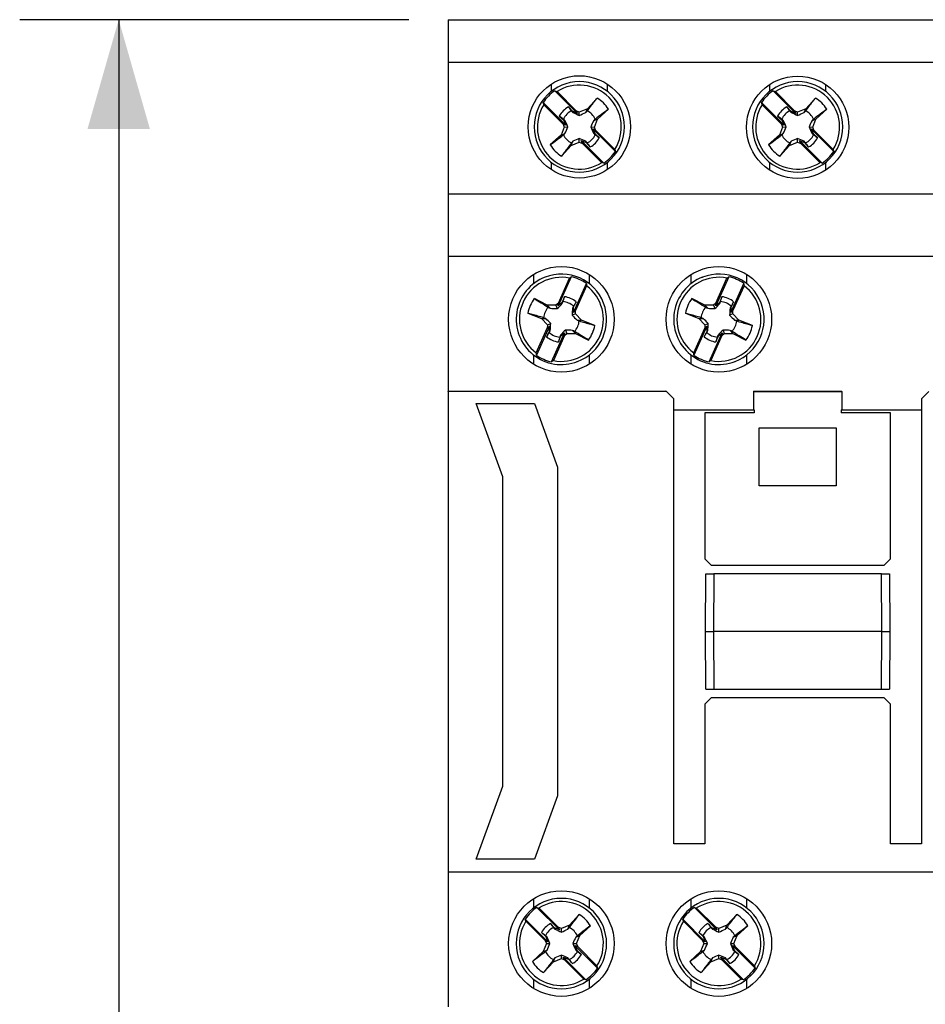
# Model space of a CAD drawing. Header units: millimetres. Extents: x 0 to 432, y 0 to 279.
# Tile 27 of 33: x 381 to 410, y 155 to 186. Entities that reach past the tile are written whole.
import ezdxf

# ---------------------------------------------------------------- set-up
doc = ezdxf.new("R2010")
doc.units = ezdxf.units.MM
doc.linetypes.add('SLD-Solid', pattern=[0])
doc.layers.add('DIMENSIONS', color=140, linetype='SLD-Solid', lineweight=25)
doc.styles.add('SLDTEXTSTYLE0', font='GOTHIC.TTF', dxfattribs={"width": 0.913})
doc.dimstyles.new('SLDDIMSTYLE3', dxfattribs={"dimtxt": 3.5, "dimasz": 3.5, "dimexe": 0, "dimexo": 0.0625, "dimgap": 0.875, "dimtad": 0, "dimtih": 1, "dimtoh": 1, "dimdec": 1, "dimlfac": 2, "dimrnd": 1e-09, "dimzin": 12, "dimdsep": 46, "dimtxsty": 'SLDTEXTSTYLE0', "dimsah": 1, "dimcen": 0.09, "dimadec": 0, "dimazin": 3, "dimtfac": 1, "dimtdec": 1, "dimtofl": 0, "dimtmove": 0, "dimatfit": 3, "dimfxl": 0, "dimfrac": 2, "dimtolj": 1, "dimtzin": 12, "dimarcsym": 0})

# ---------------------------------------------------------------- blocks, each defined once
blk = doc.blocks.new('_D_11')
at = {"layer": 'DIMENSIONS'}
for p, q in [((393.672, 186.068), (381.199, 186.068)), ((384.374, 186.068), (384.374, 154.171)), ((384.374, 116.718), (384.374, 148.615)), ((400.497, 116.718), (381.199, 116.718))]:
    blk.add_line(p, q, dxfattribs=at)
for points in [[(384.374, 186.068), (383.374, 182.568), (385.374, 182.568)], [(384.374, 116.718), (385.374, 120.218), (383.374, 120.218)]]:
    blk.add_solid(points, dxfattribs=at)
at = {"layer": 'DIMENSIONS', "insert": (382.648, 153.085), "char_height": 3.5, "attachment_point": 1, "style": 'SLDTEXTSTYLE0'}
blk.add_mtext('A', dxfattribs=at)

msp = doc.modelspace()

# ---------------------------------------------------------------- linework, layer by layer
for p, q in [((394.942, 186.068), (417.342, 186.068)), ((394.942, 186.068), (394.942, 184.702)), ((394.942, 184.702), (417.342, 184.702)), ((394.942, 184.702), (394.942, 180.493)), ((398.243, 184.004), (398.243, 183.77)), ((400.041, 183.77), (400.041, 184.004)), ((405.243, 183.99), (405.243, 183.77)), ((407.041, 183.77), (407.041, 183.99)), ((399.081, 183.067), (398.357, 183.79)), ((398.427, 183.767), (399.044, 183.149)), ((406.081, 183.067), (405.357, 183.79)), ((405.427, 183.767), (406.044, 183.149)), ((397.983, 183.415), (398.706, 182.692)), ((398.62, 182.725), (398.003, 183.343)), ((399.714, 183.558), (399.399, 183.215)), ((404.983, 183.415), (405.706, 182.692)), ((405.62, 182.725), (405.003, 183.343)), ((406.714, 183.558), (406.399, 183.215)), ((398.501, 182.982), (398.639, 182.855)), ((398.918, 183.134), (398.791, 183.272)), ((398.918, 183.134), (398.935, 183.093)), ((399.081, 183.067), (398.918, 183.134)), ((399.142, 183.109), (399.044, 183.149)), ((399.044, 183.149), (399.081, 183.067)), ((399.399, 183.215), (399.142, 183.109)), ((399.142, 183), (399.142, 183.109)), ((399.35, 183.093), (399.399, 183.215)), ((399.73, 182.884), (400.073, 183.199)), ((405.501, 182.982), (405.639, 182.855)), ((405.918, 183.134), (405.791, 183.272)), ((405.918, 183.134), (405.935, 183.093)), ((406.081, 183.067), (405.918, 183.134)), ((406.142, 183.109), (406.044, 183.149)), ((406.044, 183.149), (406.081, 183.067)), ((406.399, 183.215), (406.142, 183.109)), ((406.142, 183), (406.142, 183.109)), ((406.35, 183.093), (406.399, 183.215)), ((406.73, 182.884), (407.073, 183.199)), ((398.62, 182.725), (398.66, 182.627)), ((398.706, 182.692), (398.62, 182.725)), ((398.639, 182.855), (398.706, 182.692)), ((398.681, 182.84), (398.639, 182.855)), ((399.603, 182.84), (399.73, 182.884)), ((399.624, 182.627), (399.73, 182.884)), ((405.706, 182.692), (405.62, 182.725)), ((405.62, 182.725), (405.66, 182.627)), ((405.639, 182.855), (405.706, 182.692)), ((405.681, 182.84), (405.639, 182.855)), ((406.603, 182.84), (406.73, 182.884)), ((406.624, 182.627), (406.73, 182.884)), ((398.555, 182.37), (398.212, 182.056)), ((398.66, 182.627), (398.555, 182.37)), ((398.555, 182.37), (398.681, 182.425)), ((398.66, 182.627), (398.775, 182.633)), ((399.51, 182.633), (399.624, 182.627)), ((399.578, 182.569), (399.664, 182.529)), ((399.645, 182.407), (399.578, 182.569)), ((400.302, 181.846), (399.578, 182.569)), ((399.603, 182.425), (399.645, 182.407)), ((399.664, 182.529), (399.624, 182.627)), ((399.784, 182.28), (399.645, 182.407)), ((399.664, 182.529), (400.282, 181.912)), ((405.555, 182.37), (405.212, 182.056)), ((405.66, 182.627), (405.555, 182.37)), ((405.555, 182.37), (405.681, 182.425)), ((405.66, 182.627), (405.775, 182.633)), ((406.51, 182.633), (406.624, 182.627)), ((406.578, 182.569), (406.664, 182.529)), ((406.645, 182.407), (406.578, 182.569)), ((407.302, 181.846), (406.578, 182.569)), ((406.603, 182.425), (406.645, 182.407)), ((406.664, 182.529), (406.624, 182.627)), ((406.784, 182.28), (406.645, 182.407)), ((406.664, 182.529), (407.282, 181.912)), ((398.571, 181.697), (398.885, 182.04)), ((398.885, 182.04), (398.935, 182.171)), ((398.885, 182.04), (399.142, 182.145)), ((399.142, 182.145), (399.142, 182.265)), ((399.142, 182.145), (399.24, 182.105)), ((399.204, 182.195), (399.366, 182.128)), ((399.24, 182.105), (399.204, 182.195)), ((399.204, 182.195), (399.927, 181.471)), ((399.858, 181.488), (399.24, 182.105)), ((399.366, 182.128), (399.35, 182.171)), ((399.366, 182.128), (399.493, 181.989)), ((405.571, 181.697), (405.885, 182.04)), ((405.885, 182.04), (405.935, 182.171)), ((405.885, 182.04), (406.142, 182.145)), ((406.142, 182.145), (406.142, 182.265)), ((406.142, 182.145), (406.24, 182.105)), ((406.204, 182.195), (406.366, 182.128)), ((406.24, 182.105), (406.204, 182.195)), ((406.204, 182.195), (406.927, 181.471)), ((406.858, 181.488), (406.24, 182.105)), ((406.366, 182.128), (406.35, 182.171)), ((406.366, 182.128), (406.493, 181.989)), ((398.243, 181.497), (398.243, 181.264)), ((400.041, 181.264), (400.041, 181.497)), ((405.243, 181.497), (405.243, 181.25)), ((407.041, 181.25), (407.041, 181.497)), ((394.942, 180.493), (417.342, 180.493)), ((394.942, 180.493), (394.942, 178.493)), ((394.942, 178.493), (417.342, 178.493)), ((394.942, 178.493), (394.942, 174.168)), ((397.668, 177.9), (397.668, 177.605)), ((398.883, 177.832), (398.468, 176.897)), ((398.471, 176.99), (398.825, 177.788)), ((398.952, 176.682), (399.368, 177.617)), ((399.466, 177.605), (399.466, 177.9)), ((402.718, 177.9), (402.718, 177.605)), ((403.933, 177.832), (403.518, 176.897)), ((403.521, 176.99), (403.875, 177.788)), ((404.002, 176.682), (404.418, 177.617)), ((404.516, 177.605), (404.516, 177.9)), ((399.374, 177.545), (399.019, 176.747)), ((404.424, 177.545), (404.069, 176.747)), ((398.116, 176.924), (397.7, 177.131)), ((398.471, 176.99), (398.394, 176.918)), ((398.596, 177.018), (398.468, 176.897)), ((398.468, 176.897), (398.471, 176.99)), ((398.595, 176.973), (398.596, 177.018)), ((398.664, 177.193), (398.596, 177.018)), ((398.956, 176.858), (399.04, 177.026)), ((403.166, 176.924), (402.75, 177.131)), ((403.521, 176.99), (403.444, 176.918)), ((403.646, 177.018), (403.518, 176.897)), ((403.518, 176.897), (403.521, 176.99)), ((403.645, 176.973), (403.646, 177.018)), ((403.714, 177.193), (403.646, 177.018)), ((404.006, 176.858), (404.09, 177.026)), ((397.493, 176.667), (397.927, 176.497)), ((398.394, 176.918), (398.116, 176.924)), ((398.116, 176.924), (398.208, 176.823)), ((398.394, 176.918), (398.435, 176.811)), ((398.956, 176.858), (398.923, 176.827)), ((398.952, 176.682), (398.956, 176.858)), ((399.019, 176.747), (398.952, 176.682)), ((399.017, 176.641), (399.019, 176.747)), ((402.543, 176.667), (402.977, 176.497)), ((403.444, 176.918), (403.166, 176.924)), ((403.166, 176.924), (403.258, 176.823)), ((403.444, 176.918), (403.485, 176.811)), ((404.006, 176.858), (403.973, 176.827)), ((404.002, 176.682), (404.006, 176.858)), ((404.069, 176.747), (404.002, 176.682)), ((404.067, 176.641), (404.069, 176.747)), ((397.927, 176.497), (398.118, 176.295)), ((397.927, 176.497), (398.063, 176.496)), ((399.017, 176.641), (398.91, 176.6)), ((399.208, 176.439), (399.017, 176.641)), ((399.072, 176.44), (399.208, 176.439)), ((399.641, 176.269), (399.208, 176.439)), ((402.977, 176.497), (403.168, 176.295)), ((402.977, 176.497), (403.113, 176.496)), ((404.067, 176.641), (403.96, 176.6)), ((404.258, 176.439), (404.067, 176.641)), ((404.122, 176.44), (404.258, 176.439)), ((404.691, 176.269), (404.258, 176.439)), ((397.761, 175.391), (398.115, 176.189)), ((398.182, 176.254), (397.767, 175.319)), ((398.178, 176.078), (398.095, 175.91)), ((398.118, 176.295), (398.115, 176.189)), ((398.115, 176.189), (398.182, 176.254)), ((398.118, 176.295), (398.224, 176.336)), ((398.182, 176.254), (398.178, 176.078)), ((398.178, 176.078), (398.212, 176.108)), ((398.252, 175.104), (398.667, 176.039)), ((398.539, 175.918), (398.667, 176.039)), ((398.667, 176.039), (398.664, 175.945)), ((398.699, 176.125), (398.74, 176.018)), ((398.927, 176.112), (399.018, 176.012)), ((402.811, 175.391), (403.165, 176.189)), ((403.232, 176.254), (402.817, 175.319)), ((403.228, 176.078), (403.145, 175.91)), ((403.168, 176.295), (403.165, 176.189)), ((403.165, 176.189), (403.232, 176.254)), ((403.168, 176.295), (403.274, 176.336)), ((403.232, 176.254), (403.228, 176.078)), ((403.228, 176.078), (403.262, 176.108)), ((403.302, 175.104), (403.717, 176.039)), ((403.589, 175.918), (403.717, 176.039)), ((403.717, 176.039), (403.714, 175.945)), ((403.749, 176.125), (403.79, 176.018)), ((403.977, 176.112), (404.068, 176.012)), ((398.664, 175.945), (398.309, 175.147)), ((398.47, 175.743), (398.539, 175.918)), ((398.539, 175.963), (398.539, 175.918)), ((398.664, 175.945), (398.74, 176.018)), ((398.74, 176.018), (399.018, 176.012)), ((399.018, 176.012), (399.435, 175.805)), ((403.714, 175.945), (403.359, 175.147)), ((403.52, 175.743), (403.589, 175.918)), ((403.589, 175.963), (403.589, 175.918)), ((403.714, 175.945), (403.79, 176.018)), ((403.79, 176.018), (404.068, 176.012)), ((404.068, 176.012), (404.485, 175.805)), ((397.668, 175.331), (397.668, 175.036)), ((399.466, 175.036), (399.466, 175.331)), ((402.718, 175.331), (402.718, 175.036)), ((404.516, 175.036), (404.516, 175.331)), ((394.942, 174.153), (394.942, 174.168)), ((394.942, 174.168), (401.917, 174.168)), ((394.942, 174.153), (394.942, 158.768)), ((401.932, 174.153), (394.942, 174.153)), ((401.932, 174.153), (401.917, 174.168)), ((401.932, 174.153), (402.167, 173.918)), ((404.731, 174.168), (404.731, 174.153)), ((404.731, 174.168), (407.554, 174.168)), ((404.731, 174.153), (407.554, 174.153)), ((404.731, 174.153), (404.731, 173.568)), ((407.554, 174.153), (407.554, 174.168)), ((407.554, 174.153), (407.554, 173.568)), ((410.353, 174.153), (410.117, 173.918)), ((402.167, 159.668), (402.167, 173.918)), ((410.117, 173.918), (410.117, 159.668)), ((395.836, 173.768), (397.702, 173.768)), ((396.69, 171.42), (395.836, 173.768)), ((397.702, 173.768), (398.444, 171.729)), ((402.167, 173.568), (404.731, 173.568)), ((404.743, 173.568), (404.731, 173.568)), ((404.743, 173.568), (404.743, 173.468)), ((407.542, 173.568), (407.542, 173.468)), ((407.542, 173.568), (407.554, 173.568)), ((407.554, 173.568), (410.117, 173.568)), ((403.167, 173.468), (403.167, 168.793)), ((404.743, 173.468), (403.167, 173.468)), ((409.117, 173.468), (407.542, 173.468)), ((409.117, 168.793), (409.117, 173.468)), ((404.913, 172.997), (407.372, 172.997)), ((404.913, 171.138), (404.913, 172.997)), ((407.372, 172.997), (407.372, 171.138)), ((398.444, 171.729), (398.444, 161.206)), ((396.69, 161.516), (396.69, 171.42)), ((407.372, 171.138), (404.913, 171.138)), ((403.367, 168.593), (403.167, 168.793)), ((409.117, 168.793), (408.917, 168.593)), ((403.367, 168.593), (408.917, 168.593)), ((403.192, 166.468), (403.202, 168.318)), ((403.202, 168.318), (403.452, 168.318)), ((403.452, 168.318), (403.442, 166.468)), ((408.833, 168.318), (403.452, 168.318)), ((408.833, 168.318), (409.083, 168.318)), ((408.842, 166.468), (408.833, 168.318)), ((409.083, 168.318), (409.092, 166.468)), ((403.202, 164.618), (403.192, 166.468)), ((403.442, 166.468), (403.452, 164.618)), ((408.842, 166.468), (403.442, 166.468)), ((408.833, 164.618), (408.842, 166.468)), ((409.092, 166.468), (409.083, 164.618)), ((403.202, 164.618), (403.452, 164.618)), ((403.452, 164.618), (408.833, 164.618)), ((408.833, 164.618), (409.083, 164.618)), ((403.167, 164.143), (403.367, 164.343)), ((403.167, 164.143), (403.167, 159.668)), ((408.917, 164.343), (403.367, 164.343)), ((408.917, 164.343), (409.117, 164.143)), ((409.117, 159.668), (409.117, 164.143)), ((395.836, 159.168), (396.69, 161.516)), ((398.444, 161.206), (397.702, 159.168)), ((403.167, 159.668), (402.167, 159.668)), ((410.117, 159.668), (409.117, 159.668)), ((397.702, 159.168), (395.836, 159.168)), ((394.942, 158.768), (417.342, 158.768)), ((394.942, 158.768), (394.942, 154.443)), ((397.668, 157.9), (397.668, 157.605)), ((399.466, 157.605), (399.466, 157.9)), ((402.718, 157.9), (402.718, 157.605)), ((404.516, 157.605), (404.516, 157.9)), ((398.506, 156.904), (397.782, 157.627)), ((397.852, 157.607), (398.469, 156.99)), ((403.556, 156.904), (402.832, 157.627)), ((402.902, 157.607), (403.519, 156.99)), ((397.408, 157.253), (398.131, 156.529)), ((398.045, 156.566), (397.428, 157.183)), ((398.343, 156.971), (398.216, 157.109)), ((399.139, 157.398), (398.824, 157.055)), ((402.458, 157.253), (403.181, 156.529)), ((403.095, 156.566), (402.478, 157.183)), ((403.393, 156.971), (403.266, 157.109)), ((404.189, 157.398), (403.874, 157.055)), ((397.926, 156.819), (398.064, 156.692)), ((398.343, 156.971), (398.36, 156.929)), ((398.506, 156.904), (398.343, 156.971)), ((398.567, 156.95), (398.469, 156.99)), ((398.469, 156.99), (398.506, 156.904)), ((398.824, 157.055), (398.567, 156.95)), ((398.567, 156.835), (398.567, 156.95)), ((398.775, 156.929), (398.824, 157.055)), ((399.155, 156.725), (399.498, 157.039)), ((402.976, 156.819), (403.114, 156.692)), ((403.393, 156.971), (403.41, 156.929)), ((403.556, 156.904), (403.393, 156.971)), ((403.617, 156.95), (403.519, 156.99)), ((403.519, 156.99), (403.556, 156.904)), ((403.874, 157.055), (403.617, 156.95)), ((403.617, 156.835), (403.617, 156.95)), ((403.825, 156.929), (403.874, 157.055)), ((404.205, 156.725), (404.548, 157.039)), ((398.085, 156.468), (397.98, 156.211)), ((398.045, 156.566), (398.085, 156.468)), ((398.131, 156.529), (398.045, 156.566)), ((398.064, 156.692), (398.131, 156.529)), ((398.106, 156.675), (398.064, 156.692)), ((398.085, 156.468), (398.2, 156.468)), ((398.935, 156.468), (399.049, 156.468)), ((399.028, 156.675), (399.155, 156.725)), ((399.049, 156.468), (399.155, 156.725)), ((399.089, 156.37), (399.049, 156.468)), ((403.135, 156.468), (403.03, 156.211)), ((403.095, 156.566), (403.135, 156.468)), ((403.181, 156.529), (403.095, 156.566)), ((403.114, 156.692), (403.181, 156.529)), ((403.156, 156.675), (403.114, 156.692)), ((403.135, 156.468), (403.25, 156.468)), ((403.985, 156.468), (404.099, 156.468)), ((404.078, 156.675), (404.205, 156.725)), ((404.099, 156.468), (404.205, 156.725)), ((404.139, 156.37), (404.099, 156.468)), ((397.98, 156.211), (397.637, 155.896)), ((397.98, 156.211), (398.106, 156.26)), ((399.003, 156.407), (399.089, 156.37)), ((399.07, 156.244), (399.003, 156.407)), ((399.727, 155.683), (399.003, 156.407)), ((399.028, 156.26), (399.07, 156.244)), ((399.209, 156.117), (399.07, 156.244)), ((399.089, 156.37), (399.707, 155.752)), ((403.03, 156.211), (402.687, 155.896)), ((403.03, 156.211), (403.156, 156.26)), ((404.053, 156.407), (404.139, 156.37)), ((404.12, 156.244), (404.053, 156.407)), ((404.777, 155.683), (404.053, 156.407)), ((404.078, 156.26), (404.12, 156.244)), ((404.259, 156.117), (404.12, 156.244)), ((404.139, 156.37), (404.757, 155.752)), ((397.996, 155.537), (398.31, 155.88)), ((398.31, 155.88), (398.36, 156.007)), ((398.31, 155.88), (398.567, 155.986)), ((398.567, 155.986), (398.567, 156.1)), ((398.567, 155.986), (398.665, 155.946)), ((398.629, 156.032), (398.791, 155.965)), ((398.665, 155.946), (398.629, 156.032)), ((398.629, 156.032), (399.352, 155.308)), ((399.283, 155.328), (398.665, 155.946)), ((398.791, 155.965), (398.775, 156.007)), ((398.791, 155.965), (398.918, 155.826)), ((403.046, 155.537), (403.36, 155.88)), ((403.36, 155.88), (403.41, 156.007)), ((403.36, 155.88), (403.617, 155.986)), ((403.617, 155.986), (403.617, 156.1)), ((403.617, 155.986), (403.715, 155.946)), ((403.679, 156.032), (403.841, 155.965)), ((403.715, 155.946), (403.679, 156.032)), ((403.679, 156.032), (404.402, 155.308)), ((404.333, 155.328), (403.715, 155.946)), ((403.841, 155.965), (403.825, 156.007)), ((403.841, 155.965), (403.968, 155.826)), ((397.668, 155.331), (397.668, 155.036)), ((399.466, 155.036), (399.466, 155.331)), ((402.718, 155.331), (402.718, 155.036)), ((404.516, 155.036), (404.516, 155.331))]:
    msp.add_line(p, q)
for centre, radius in [((399.142, 182.634), 1.639), ((406.142, 182.62), 1.639), ((398.567, 176.468), 1.691), ((403.617, 176.468), 1.691), ((398.567, 156.468), 1.691), ((403.617, 156.468), 1.691)]:
    msp.add_circle(centre, radius)
for centre, radius, start, end in [((399.142, 182.634), 1.449, 0.0006, 179.9994), ((399.142, 182.627), 1.346, 327.8828, 122.118), ((406.142, 182.634), 1.449, 0.0006, 179.9994), ((406.142, 182.627), 1.346, 327.8828, 122.118), ((399.142, 182.631), 1.4, 124.0906, 145.9084), ((406.142, 182.631), 1.4, 124.0906, 145.9085), ((399.142, 182.627), 1.346, 147.8828, 302.118), ((399.142, 182.627), 1.092, 31.5534, 58.4473), ((406.142, 182.627), 1.346, 147.8828, 302.118), ((406.142, 182.627), 1.092, 31.5533, 58.4474), ((399.142, 182.631), 0.731, 118.6829, 151.3163), ((399.142, 182.632), 0.572, 116.2474, 153.7519), ((399.142, 182.632), 0.572, 26.2481, 63.7526), ((406.142, 182.631), 0.731, 118.683, 151.3164), ((406.142, 182.632), 0.572, 116.2474, 153.7518), ((406.142, 182.632), 0.572, 26.2482, 63.7526), ((399.142, 182.634), 1.449, 180.0007, 359.9993), ((399.142, 182.632), 0.572, 206.2477, 243.753), ((399.142, 182.632), 0.572, 296.247, 333.7523), ((406.142, 182.634), 1.449, 180.0006, 359.9994), ((406.142, 182.632), 0.572, 206.2478, 243.753), ((406.142, 182.632), 0.572, 296.247, 333.7522), ((399.142, 182.627), 1.092, 211.5533, 238.4474), ((399.142, 182.631), 0.731, 298.6835, 331.3157), ((406.142, 182.627), 1.092, 211.5534, 238.4473), ((406.142, 182.631), 0.731, 298.6836, 331.3157), ((399.142, 182.631), 1.4, 304.0904, 325.9088), ((406.142, 182.631), 1.4, 304.0905, 325.9087), ((398.567, 176.468), 1.449, 291.0572, 111.0572), ((403.617, 176.468), 1.449, 291.0572, 111.0572), ((398.567, 176.468), 1.449, 111.0572, 291.0572), ((398.567, 176.468), 1.346, 78.9396, 233.1748), ((398.567, 176.468), 1.4, 55.1482, 76.9662), ((403.617, 176.468), 1.449, 111.0572, 291.0572), ((403.617, 176.468), 1.346, 78.9396, 233.1748), ((403.617, 176.468), 1.4, 55.1482, 76.9662), ((398.567, 176.468), 1.346, 258.9396, 53.1748), ((403.617, 176.468), 1.346, 258.9396, 53.1748), ((398.567, 176.468), 1.092, 142.6103, 169.5041), ((398.567, 176.468), 0.572, 47.3049, 84.8095), ((398.567, 176.468), 0.731, 49.7408, 82.3736), ((403.617, 176.468), 1.092, 142.6103, 169.5041), ((403.617, 176.468), 0.573, 47.3049, 84.8095), ((403.617, 176.468), 0.731, 49.7408, 82.3736), ((398.567, 176.468), 0.573, 137.3049, 174.8095), ((403.617, 176.468), 0.573, 137.3049, 174.8095), ((398.567, 176.468), 0.573, 317.3049, 354.8095), ((403.617, 176.468), 0.572, 317.3049, 354.8095), ((398.567, 176.468), 0.573, 227.3049, 264.8095), ((398.567, 176.468), 1.092, 322.6103, 349.5041), ((403.617, 176.468), 0.573, 227.3049, 264.8095), ((403.617, 176.468), 1.092, 322.6103, 349.5041), ((398.567, 176.468), 0.731, 229.7408, 262.3736), ((403.617, 176.468), 0.731, 229.7408, 262.3736), ((398.567, 176.468), 1.4, 235.1482, 256.9662), ((403.617, 176.468), 1.4, 235.1482, 256.9662), ((398.567, 156.468), 1.449, 0, 180), ((398.567, 156.468), 1.346, 327.8824, 122.1176), ((403.617, 156.468), 1.449, 0, 180), ((403.617, 156.468), 1.346, 327.8824, 122.1176), ((398.567, 156.468), 1.4, 124.091, 145.909), ((403.617, 156.468), 1.4, 124.091, 145.909), ((398.567, 156.468), 1.346, 147.8824, 302.1176), ((398.567, 156.468), 0.731, 118.6836, 151.3164), ((398.567, 156.468), 1.092, 31.5531, 58.4469), ((403.617, 156.468), 1.346, 147.8824, 302.1176), ((403.617, 156.468), 0.731, 118.6836, 151.3164), ((403.617, 156.468), 1.092, 31.5531, 58.4469), ((398.567, 156.468), 0.572, 116.2477, 153.7523), ((398.567, 156.468), 0.572, 26.2477, 63.7523), ((403.617, 156.468), 0.572, 116.2477, 153.7523), ((403.617, 156.468), 0.573, 26.2477, 63.7523), ((398.567, 156.468), 1.449, 180, 0), ((403.617, 156.468), 1.449, 180, 0), ((398.567, 156.468), 0.572, 206.2477, 243.7523), ((398.567, 156.468), 0.572, 296.2477, 333.7523), ((403.617, 156.468), 0.572, 206.2477, 243.7523), ((403.617, 156.468), 0.572, 296.2477, 333.7523), ((398.567, 156.468), 1.092, 211.5531, 238.4469), ((398.567, 156.468), 0.731, 298.6836, 331.3164), ((403.617, 156.468), 1.092, 211.5531, 238.4469), ((403.617, 156.468), 0.731, 298.6836, 331.3164), ((398.567, 156.468), 1.4, 304.091, 325.909), ((403.617, 156.468), 1.4, 304.091, 325.909)]:
    msp.add_arc(centre, radius, start, end)
for points in [[(398.357, 183.79), (398.38, 183.783), (398.404, 183.775), (398.427, 183.767)], [(405.357, 183.79), (405.38, 183.783), (405.404, 183.775), (405.427, 183.767)], [(398.003, 183.343), (397.996, 183.367), (397.989, 183.391), (397.983, 183.415)], [(405.003, 183.343), (404.996, 183.367), (404.989, 183.391), (404.983, 183.415)], [(398.629, 182.885), (398.586, 182.917), (398.543, 182.95), (398.501, 182.982)], [(398.791, 183.272), (398.824, 183.23), (398.856, 183.188), (398.889, 183.146)], [(398.889, 183.146), (398.904, 183.128), (398.92, 183.111), (398.935, 183.093)], [(398.935, 183.093), (399.002, 183.062), (399.071, 183.031), (399.142, 183)], [(399.142, 183), (399.214, 183.031), (399.282, 183.062), (399.35, 183.093)], [(399.35, 183.093), (399.365, 183.111), (399.38, 183.128), (399.396, 183.146)], [(400.073, 183.199), (399.934, 183.095), (399.796, 182.991), (399.656, 182.885)], [(405.629, 182.885), (405.586, 182.917), (405.543, 182.95), (405.501, 182.982)], [(405.791, 183.272), (405.824, 183.23), (405.856, 183.188), (405.889, 183.146)], [(405.889, 183.146), (405.904, 183.128), (405.92, 183.111), (405.935, 183.093)], [(405.935, 183.093), (406.002, 183.062), (406.071, 183.031), (406.142, 183)], [(406.142, 183), (406.214, 183.031), (406.282, 183.062), (406.35, 183.093)], [(406.35, 183.093), (406.365, 183.111), (406.38, 183.128), (406.396, 183.146)], [(407.073, 183.199), (406.934, 183.095), (406.796, 182.991), (406.656, 182.885)], [(398.681, 182.84), (398.664, 182.855), (398.646, 182.87), (398.629, 182.885)], [(398.775, 182.633), (398.743, 182.704), (398.712, 182.772), (398.681, 182.84)], [(399.603, 182.84), (399.572, 182.772), (399.541, 182.704), (399.51, 182.633)], [(399.656, 182.885), (399.638, 182.87), (399.621, 182.855), (399.603, 182.84)], [(405.681, 182.84), (405.664, 182.855), (405.646, 182.87), (405.629, 182.885)], [(405.775, 182.633), (405.743, 182.704), (405.712, 182.772), (405.681, 182.84)], [(406.603, 182.84), (406.572, 182.772), (406.541, 182.704), (406.51, 182.633)], [(406.656, 182.885), (406.638, 182.87), (406.621, 182.855), (406.603, 182.84)], [(398.212, 182.056), (398.35, 182.163), (398.489, 182.27), (398.629, 182.379)], [(398.629, 182.379), (398.646, 182.394), (398.664, 182.409), (398.681, 182.425)], [(398.681, 182.425), (398.712, 182.492), (398.743, 182.561), (398.775, 182.633)], [(399.51, 182.633), (399.541, 182.561), (399.572, 182.492), (399.603, 182.425)], [(399.603, 182.425), (399.621, 182.409), (399.638, 182.394), (399.656, 182.379)], [(399.656, 182.379), (399.699, 182.346), (399.741, 182.313), (399.784, 182.28)], [(405.212, 182.056), (405.35, 182.163), (405.489, 182.27), (405.629, 182.379)], [(405.629, 182.379), (405.646, 182.394), (405.664, 182.409), (405.681, 182.425)], [(405.681, 182.425), (405.712, 182.492), (405.743, 182.561), (405.775, 182.633)], [(406.51, 182.633), (406.541, 182.561), (406.572, 182.492), (406.603, 182.425)], [(406.603, 182.425), (406.621, 182.409), (406.638, 182.394), (406.656, 182.379)], [(406.656, 182.379), (406.699, 182.346), (406.741, 182.313), (406.784, 182.28)], [(398.935, 182.171), (398.92, 182.154), (398.904, 182.136), (398.889, 182.119)], [(399.142, 182.265), (399.071, 182.234), (399.002, 182.202), (398.935, 182.171)], [(399.35, 182.171), (399.282, 182.202), (399.214, 182.234), (399.142, 182.265)], [(399.396, 182.119), (399.38, 182.136), (399.365, 182.154), (399.35, 182.171)], [(399.493, 181.989), (399.461, 182.032), (399.428, 182.075), (399.396, 182.119)], [(405.935, 182.171), (405.92, 182.154), (405.904, 182.136), (405.889, 182.119)], [(406.142, 182.265), (406.071, 182.234), (406.002, 182.202), (405.935, 182.171)], [(406.35, 182.171), (406.282, 182.202), (406.214, 182.234), (406.142, 182.265)], [(406.396, 182.119), (406.38, 182.136), (406.365, 182.154), (406.35, 182.171)], [(406.493, 181.989), (406.461, 182.032), (406.428, 182.075), (406.396, 182.119)], [(400.282, 181.912), (400.289, 181.89), (400.295, 181.868), (400.302, 181.846)], [(407.282, 181.912), (407.289, 181.89), (407.295, 181.868), (407.302, 181.846)], [(399.927, 181.471), (399.904, 181.476), (399.881, 181.482), (399.858, 181.488)], [(406.927, 181.471), (406.904, 181.476), (406.881, 181.482), (406.858, 181.488)], [(398.825, 177.788), (398.845, 177.803), (398.864, 177.818), (398.883, 177.832)], [(399.368, 177.617), (399.37, 177.593), (399.372, 177.569), (399.374, 177.545)], [(403.875, 177.788), (403.895, 177.803), (403.914, 177.818), (403.933, 177.832)], [(404.418, 177.617), (404.42, 177.593), (404.422, 177.569), (404.424, 177.545)], [(397.7, 177.131), (397.848, 177.04), (397.996, 176.948), (398.147, 176.856)], [(398.435, 176.811), (398.491, 176.866), (398.544, 176.919), (398.595, 176.973)], [(398.595, 176.973), (398.603, 176.994), (398.611, 177.016), (398.619, 177.038)], [(398.619, 177.038), (398.634, 177.09), (398.649, 177.141), (398.664, 177.193)], [(399.04, 177.026), (399.012, 176.98), (398.984, 176.935), (398.956, 176.889)], [(402.75, 177.131), (402.898, 177.04), (403.046, 176.948), (403.197, 176.856)], [(403.485, 176.811), (403.541, 176.866), (403.594, 176.919), (403.645, 176.973)], [(403.645, 176.973), (403.653, 176.994), (403.661, 177.016), (403.669, 177.038)], [(403.669, 177.038), (403.684, 177.09), (403.699, 177.141), (403.714, 177.193)], [(404.09, 177.026), (404.062, 176.98), (404.034, 176.935), (404.006, 176.889)], [(398.147, 176.856), (398.167, 176.845), (398.187, 176.834), (398.208, 176.823)], [(398.208, 176.823), (398.282, 176.819), (398.357, 176.814), (398.435, 176.811)], [(398.923, 176.827), (398.918, 176.753), (398.914, 176.678), (398.91, 176.6)], [(398.956, 176.889), (398.945, 176.868), (398.934, 176.848), (398.923, 176.827)], [(403.197, 176.856), (403.217, 176.845), (403.237, 176.834), (403.258, 176.823)], [(403.258, 176.823), (403.332, 176.819), (403.407, 176.814), (403.485, 176.811)], [(403.973, 176.827), (403.968, 176.753), (403.964, 176.678), (403.96, 176.6)], [(404.006, 176.889), (403.995, 176.868), (403.984, 176.848), (403.973, 176.827)], [(398.063, 176.496), (398.041, 176.504), (398.019, 176.512), (397.997, 176.52)], [(398.224, 176.336), (398.169, 176.391), (398.116, 176.444), (398.063, 176.496)], [(398.91, 176.6), (398.965, 176.544), (399.019, 176.492), (399.072, 176.44)], [(399.072, 176.44), (399.094, 176.432), (399.116, 176.424), (399.137, 176.416)], [(403.113, 176.496), (403.091, 176.504), (403.069, 176.512), (403.047, 176.52)], [(403.274, 176.336), (403.219, 176.391), (403.166, 176.444), (403.113, 176.496)], [(403.96, 176.6), (404.015, 176.544), (404.069, 176.492), (404.122, 176.44)], [(404.122, 176.44), (404.144, 176.432), (404.166, 176.424), (404.187, 176.416)], [(398.095, 175.91), (398.123, 175.955), (398.151, 176.001), (398.179, 176.047)], [(398.179, 176.047), (398.19, 176.068), (398.201, 176.088), (398.212, 176.108)], [(398.212, 176.108), (398.216, 176.183), (398.221, 176.258), (398.224, 176.336)], [(398.699, 176.125), (398.644, 176.07), (398.591, 176.016), (398.539, 175.963)], [(398.927, 176.112), (398.853, 176.117), (398.778, 176.121), (398.699, 176.125)], [(398.988, 176.08), (398.968, 176.09), (398.947, 176.101), (398.927, 176.112)], [(399.435, 175.805), (399.287, 175.896), (399.138, 175.987), (398.988, 176.08)], [(403.145, 175.91), (403.173, 175.955), (403.201, 176.001), (403.229, 176.047)], [(403.229, 176.047), (403.24, 176.068), (403.251, 176.088), (403.262, 176.108)], [(403.262, 176.108), (403.266, 176.183), (403.271, 176.258), (403.274, 176.336)], [(403.749, 176.125), (403.694, 176.07), (403.641, 176.016), (403.589, 175.963)], [(403.977, 176.112), (403.903, 176.117), (403.828, 176.121), (403.749, 176.125)], [(404.038, 176.08), (404.018, 176.09), (403.997, 176.101), (403.977, 176.112)], [(404.485, 175.805), (404.337, 175.896), (404.188, 175.987), (404.038, 176.08)], [(398.516, 175.898), (398.5, 175.846), (398.485, 175.794), (398.47, 175.743)], [(398.539, 175.963), (398.531, 175.941), (398.523, 175.919), (398.516, 175.898)], [(403.566, 175.898), (403.55, 175.846), (403.535, 175.794), (403.52, 175.743)], [(403.589, 175.963), (403.581, 175.941), (403.573, 175.919), (403.566, 175.898)], [(397.767, 175.319), (397.765, 175.342), (397.763, 175.366), (397.761, 175.391)], [(398.309, 175.147), (398.29, 175.132), (398.271, 175.118), (398.252, 175.104)], [(402.817, 175.319), (402.815, 175.342), (402.813, 175.366), (402.811, 175.391)], [(403.359, 175.147), (403.34, 175.132), (403.321, 175.118), (403.302, 175.104)], [(397.782, 157.627), (397.805, 157.621), (397.829, 157.614), (397.852, 157.607)], [(402.832, 157.627), (402.855, 157.621), (402.879, 157.614), (402.902, 157.607)], [(397.428, 157.183), (397.421, 157.207), (397.414, 157.23), (397.408, 157.253)], [(398.216, 157.109), (398.249, 157.067), (398.281, 157.024), (398.314, 156.981)], [(402.478, 157.183), (402.471, 157.207), (402.464, 157.23), (402.458, 157.253)], [(403.266, 157.109), (403.299, 157.067), (403.331, 157.024), (403.364, 156.981)], [(398.054, 156.721), (398.011, 156.754), (397.968, 156.786), (397.926, 156.819)], [(398.314, 156.981), (398.329, 156.964), (398.345, 156.946), (398.36, 156.929)], [(398.36, 156.929), (398.427, 156.898), (398.496, 156.867), (398.567, 156.835)], [(398.567, 156.835), (398.639, 156.867), (398.707, 156.898), (398.775, 156.929)], [(398.775, 156.929), (398.79, 156.946), (398.805, 156.964), (398.821, 156.981)], [(399.498, 157.039), (399.359, 156.934), (399.221, 156.828), (399.081, 156.721)], [(403.104, 156.721), (403.061, 156.754), (403.018, 156.786), (402.976, 156.819)], [(403.364, 156.981), (403.379, 156.964), (403.395, 156.946), (403.41, 156.929)], [(403.41, 156.929), (403.477, 156.898), (403.546, 156.867), (403.617, 156.835)], [(403.617, 156.835), (403.689, 156.867), (403.757, 156.898), (403.825, 156.929)], [(403.825, 156.929), (403.84, 156.946), (403.855, 156.964), (403.871, 156.981)], [(404.548, 157.039), (404.409, 156.934), (404.271, 156.828), (404.131, 156.721)], [(398.106, 156.675), (398.089, 156.691), (398.071, 156.706), (398.054, 156.721)], [(398.2, 156.468), (398.168, 156.54), (398.137, 156.608), (398.106, 156.675)], [(398.106, 156.26), (398.137, 156.328), (398.168, 156.396), (398.2, 156.468)], [(399.028, 156.675), (398.997, 156.608), (398.966, 156.54), (398.935, 156.468)], [(398.935, 156.468), (398.966, 156.396), (398.997, 156.328), (399.028, 156.26)], [(399.081, 156.721), (399.063, 156.706), (399.046, 156.691), (399.028, 156.675)], [(403.156, 156.675), (403.139, 156.691), (403.121, 156.706), (403.104, 156.721)], [(403.25, 156.468), (403.218, 156.54), (403.187, 156.608), (403.156, 156.675)], [(403.156, 156.26), (403.187, 156.328), (403.218, 156.396), (403.25, 156.468)], [(404.078, 156.675), (404.047, 156.608), (404.016, 156.54), (403.985, 156.468)], [(403.985, 156.468), (404.016, 156.396), (404.047, 156.328), (404.078, 156.26)], [(404.131, 156.721), (404.113, 156.706), (404.096, 156.691), (404.078, 156.675)], [(397.637, 155.896), (397.775, 156.002), (397.914, 156.108), (398.054, 156.215)], [(398.054, 156.215), (398.071, 156.23), (398.089, 156.245), (398.106, 156.26)], [(399.028, 156.26), (399.046, 156.245), (399.063, 156.23), (399.081, 156.215)], [(399.081, 156.215), (399.124, 156.182), (399.166, 156.149), (399.209, 156.117)], [(402.687, 155.896), (402.825, 156.002), (402.964, 156.108), (403.104, 156.215)], [(403.104, 156.215), (403.121, 156.23), (403.139, 156.245), (403.156, 156.26)], [(404.078, 156.26), (404.096, 156.245), (404.113, 156.23), (404.131, 156.215)], [(404.131, 156.215), (404.174, 156.182), (404.216, 156.149), (404.259, 156.117)], [(398.36, 156.007), (398.345, 155.989), (398.329, 155.972), (398.314, 155.954)], [(398.567, 156.1), (398.496, 156.069), (398.427, 156.038), (398.36, 156.007)], [(398.775, 156.007), (398.707, 156.038), (398.639, 156.069), (398.567, 156.1)], [(398.821, 155.954), (398.805, 155.972), (398.79, 155.989), (398.775, 156.007)], [(398.918, 155.826), (398.886, 155.869), (398.853, 155.912), (398.821, 155.954)], [(403.41, 156.007), (403.395, 155.989), (403.379, 155.972), (403.364, 155.954)], [(403.617, 156.1), (403.546, 156.069), (403.477, 156.038), (403.41, 156.007)], [(403.825, 156.007), (403.757, 156.038), (403.689, 156.069), (403.617, 156.1)], [(403.871, 155.954), (403.855, 155.972), (403.84, 155.989), (403.825, 156.007)], [(403.968, 155.826), (403.936, 155.869), (403.903, 155.912), (403.871, 155.954)], [(399.707, 155.752), (399.714, 155.729), (399.72, 155.706), (399.727, 155.683)], [(404.757, 155.752), (404.764, 155.729), (404.77, 155.706), (404.777, 155.683)], [(399.352, 155.308), (399.329, 155.315), (399.306, 155.321), (399.283, 155.328)], [(404.402, 155.308), (404.379, 155.315), (404.356, 155.321), (404.333, 155.328)]]:
    msp.add_open_spline(points, degree=3)
for points, knots in [([(399.396, 183.146), (399.474, 183.247), (399.552, 183.348), (399.629, 183.448), (399.657, 183.485), (399.686, 183.521), (399.714, 183.558)], [0, 0, 0, 0, 0.001526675, 0.001526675, 0.001526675, 0.00208361, 0.00208361, 0.00208361, 0.00208361]), ([(406.396, 183.146), (406.474, 183.247), (406.552, 183.348), (406.629, 183.448), (406.657, 183.485), (406.686, 183.521), (406.714, 183.558)], [0, 0, 0, 0, 0.001526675, 0.001526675, 0.001526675, 0.00208361, 0.00208361, 0.00208361, 0.00208361]), ([(397.703, 182.634), (397.701, 182.634), (397.691, 182.634), (397.692, 182.634), (397.693, 182.634)], [0, 0, 0, 0, 0.202453, 1, 1, 1, 1]), ([(400.592, 182.634), (400.592, 182.634), (400.593, 182.634), (400.585, 182.634), (400.582, 182.634)], [0, 0, 0, 0, 0.670213, 1, 1, 1, 1]), ([(404.703, 182.634), (404.701, 182.634), (404.691, 182.634), (404.692, 182.634), (404.693, 182.634)], [0, 0, 0, 0, 0.202455, 1, 1, 1, 1]), ([(407.592, 182.634), (407.592, 182.634), (407.593, 182.634), (407.585, 182.634), (407.582, 182.634)], [0, 0, 0, 0, 0.670214, 1, 1, 1, 1]), ([(398.889, 182.119), (398.811, 182.015), (398.733, 181.912), (398.656, 181.809), (398.627, 181.772), (398.599, 181.734), (398.571, 181.697)], [0, 0, 0, 0, 0.001526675, 0.001526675, 0.001526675, 0.00208361, 0.00208361, 0.00208361, 0.00208361]), ([(405.889, 182.119), (405.811, 182.015), (405.733, 181.912), (405.656, 181.809), (405.627, 181.772), (405.599, 181.734), (405.571, 181.697)], [0, 0, 0, 0, 0.001526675, 0.001526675, 0.001526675, 0.00208361, 0.00208361, 0.00208361, 0.00208361]), ([(398.05, 177.811), (398.049, 177.813), (398.046, 177.822), (398.046, 177.821), (398.047, 177.82)], [0, 0, 0, 0, 0.2024992, 1, 1, 1, 1]), ([(403.1, 177.811), (403.099, 177.813), (403.096, 177.822), (403.096, 177.821), (403.097, 177.82)], [0, 0, 0, 0, 0.202497, 1, 1, 1, 1]), ([(397.997, 176.52), (397.873, 176.556), (397.75, 176.592), (397.628, 176.628), (397.583, 176.641), (397.538, 176.654), (397.493, 176.667)], [0, 0, 0, 0, 0.001526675, 0.001526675, 0.001526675, 0.00208361, 0.00208361, 0.00208361, 0.00208361]), ([(403.047, 176.52), (402.923, 176.556), (402.8, 176.592), (402.678, 176.628), (402.633, 176.641), (402.588, 176.654), (402.543, 176.667)], [0, 0, 0, 0, 0.001526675, 0.001526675, 0.001526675, 0.00208361, 0.00208361, 0.00208361, 0.00208361]), ([(399.137, 176.416), (399.261, 176.38), (399.384, 176.344), (399.507, 176.308), (399.552, 176.295), (399.596, 176.282), (399.641, 176.269)], [0, 0, 0, 0, 0.001526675, 0.001526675, 0.001526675, 0.00208361, 0.00208361, 0.00208361, 0.00208361]), ([(404.187, 176.416), (404.311, 176.38), (404.434, 176.344), (404.557, 176.308), (404.602, 176.295), (404.646, 176.282), (404.691, 176.269)], [0, 0, 0, 0, 0.001526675, 0.001526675, 0.001526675, 0.00208361, 0.00208361, 0.00208361, 0.00208361]), ([(399.088, 175.115), (399.088, 175.115), (399.089, 175.114), (399.086, 175.122), (399.084, 175.125)], [0, 0, 0, 0, 0.670177, 1, 1, 1, 1]), ([(404.138, 175.115), (404.138, 175.115), (404.139, 175.114), (404.136, 175.122), (404.134, 175.125)], [0, 0, 0, 0, 0.670177, 1, 1, 1, 1]), ([(403.192, 166.468), (403.193, 166.468), (403.194, 166.468), (403.202, 166.468), (403.214, 166.468), (403.231, 166.468), (403.253, 166.468), (403.278, 166.468), (403.307, 166.468), (403.338, 166.468), (403.372, 166.468), (403.407, 166.468), (403.43, 166.468), (403.442, 166.468)], [0, 0, 0, 0, 0.09091, 0.181819, 0.272728, 0.363637, 0.454546, 0.545454, 0.636363, 0.727272, 0.818181, 0.90909, 1, 1, 1, 1]), ([(408.842, 166.468), (408.854, 166.468), (408.878, 166.468), (408.913, 166.468), (408.947, 166.468), (408.978, 166.468), (409.007, 166.468), (409.032, 166.468), (409.053, 166.468), (409.071, 166.468), (409.083, 166.468), (409.091, 166.468), (409.092, 166.468), (409.092, 166.468)], [0, 0, 0, 0, 0.09091, 0.181819, 0.272728, 0.363637, 0.454546, 0.545454, 0.636363, 0.727272, 0.818181, 0.90909, 1, 1, 1, 1]), ([(398.821, 156.981), (398.899, 157.084), (398.977, 157.186), (399.054, 157.287), (399.082, 157.324), (399.111, 157.361), (399.139, 157.398)], [0, 0, 0, 0, 0.001526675, 0.001526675, 0.001526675, 0.00208361, 0.00208361, 0.00208361, 0.00208361]), ([(403.871, 156.981), (403.949, 157.084), (404.027, 157.186), (404.104, 157.287), (404.132, 157.324), (404.161, 157.361), (404.189, 157.398)], [0, 0, 0, 0, 0.001526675, 0.001526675, 0.001526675, 0.00208361, 0.00208361, 0.00208361, 0.00208361]), ([(397.128, 156.468), (397.126, 156.468), (397.116, 156.468), (397.117, 156.468), (397.118, 156.468)], [0, 0, 0, 0, 0.202495, 1, 1, 1, 1]), ([(400.017, 156.468), (400.017, 156.468), (400.018, 156.468), (400.01, 156.468), (400.007, 156.468)], [0, 0, 0, 0, 0.670177, 1, 1, 1, 1]), ([(402.178, 156.468), (402.176, 156.468), (402.166, 156.468), (402.167, 156.468), (402.168, 156.468)], [0, 0, 0, 0, 0.202495, 1, 1, 1, 1]), ([(405.067, 156.468), (405.067, 156.468), (405.068, 156.468), (405.06, 156.468), (405.057, 156.468)], [0, 0, 0, 0, 0.670178, 1, 1, 1, 1]), ([(398.314, 155.954), (398.236, 155.852), (398.158, 155.75), (398.081, 155.648), (398.052, 155.611), (398.024, 155.574), (397.996, 155.537)], [0, 0, 0, 0, 0.001526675, 0.001526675, 0.001526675, 0.00208361, 0.00208361, 0.00208361, 0.00208361]), ([(403.364, 155.954), (403.286, 155.852), (403.208, 155.75), (403.131, 155.648), (403.102, 155.611), (403.074, 155.574), (403.046, 155.537)], [0, 0, 0, 0, 0.001526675, 0.001526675, 0.001526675, 0.00208361, 0.00208361, 0.00208361, 0.00208361])]:
    msp.add_open_spline(points, degree=3, knots=knots)

# ---------------------------------------------------------------- dimensions: what is measured, and where the dimension line sits
at = {"layer": 'DIMENSIONS'}
dim = msp.add_linear_dim(base=(384.374, 116.718), p1=(394.942, 186.068), p2=(401.767, 116.718), angle=90, text='A', dimstyle='SLDDIMSTYLE3', dxfattribs=at)
dim.commit()
dim.dimension.update_dxf_attribs({"geometry": '_D_11', "text_midpoint": (384.374, 151.393), "dimtype": 160})

doc.saveas('drawing.dxf')
